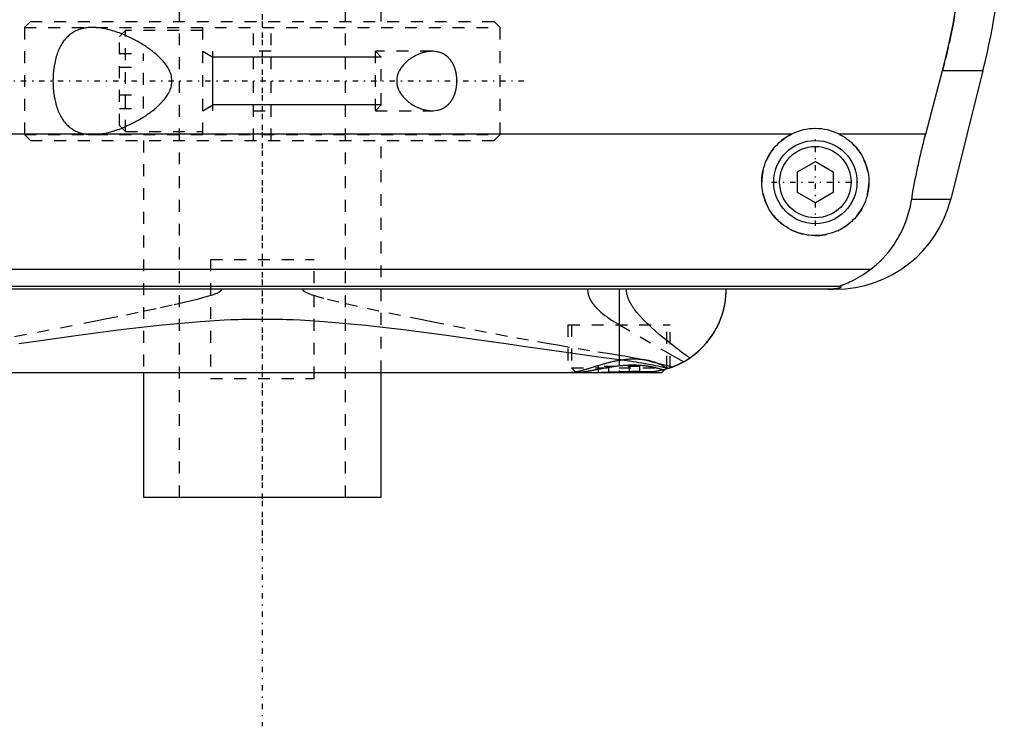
# Model space of a CAD drawing. Extents: x -90 to 90, y -97 to 327.
# Tile 2 of 10: x -20 to 62, y -97 to -37. Entities that reach past the tile are written whole.
import ezdxf

# ---------------------------------------------------------------- set-up
doc = ezdxf.new("R2010")
doc.units = 0
doc.linetypes.add('CENTER', pattern=[1.5, 0.45, -0.5, 0.05, -0.5])
doc.linetypes.add('DASHED', pattern=[2, 1, -1])
for name, color, linetype in [('AM_0', 7, 'CONTINUOUS'), ('AM_10', 7, 'CONTINUOUS'), ('AM_3', 7, 'DASHED'), ('AM_7', 7, 'CENTER')]:
    doc.layers.add(name, color=color, linetype=linetype)

msp = doc.modelspace()

# ---------------------------------------------------------------- linework, layer by layer
at = {"layer": 'AM_0', "color": 7, "linetype": 'CONTINUOUS'}
for p, q in [((55.781, -46.968), (57.2, -41.616)), ((57.2, -41.616), (60.596, -41.616)), ((60.596, -41.616), (57.893, -52.426)), ((44.502, -46.968), (-44.502, -46.968)), ((55.781, -46.968), (48.498, -46.968)), ((45, -50.134), (46.5, -49.268)), ((46.5, -49.268), (48, -50.134)), ((45, -51.866), (45, -50.134)), ((48, -50.134), (48, -51.866)), ((46.5, -52.732), (45, -51.866)), ((48, -51.866), (46.5, -52.732)), ((54.602, -52.426), (57.893, -52.426)), ((-51.173, -58.307), (51.173, -58.307)), ((-48.569, -59.746), (48.569, -59.746)), ((48.192, -60), (-48.192, -60)), ((30.043, -65.905), (30.043, -60)), ((-33.6, -67), (33.6, -67)), ((-10, -67), (-10, -77.5)), ((10, -77.5), (10, -67)), ((33.6, -67), (33.848, -66.752)), ((-10, -77.5), (10, -77.5))]:
    msp.add_line(p, q, dxfattribs=at)
for points in [[(57.2, -41.616, 0), (57.366, -40.978, 0), (57.676, -39.685, 0), (57.958, -38.376, 0), (58.088, -37.717, 0), (58.21, -37.055, 0), (58.431, -35.726, 0), (58.62, -34.395, 0), (58.777, -33.067, 0), (58.902, -31.746, 0), (58.995, -30.438, 0), (59.03, -29.791, 0), (59.057, -29.149, 0), (59.089, -27.883, 0), (59.094, -26.642, 0), (59.071, -25.384, 0), (59.018, -24.102, 0), (58.935, -22.799, 0), (58.882, -22.142, 0), (58.821, -21.482, 0), (58.674, -20.156, 0), (58.495, -18.825, 0), (58.394, -18.159, 0)], [(48.498, -46.968, 0), (48.601, -47.021, 0), (48.802, -47.134, 0), (48.997, -47.256, 0), (49.091, -47.321, 0), (49.183, -47.387, 0), (49.361, -47.526, 0), (49.529, -47.672, 0), (49.688, -47.824, 0), (49.84, -47.984, 0), (49.985, -48.153, 0), (50.055, -48.241, 0), (50.123, -48.331, 0), (50.253, -48.518, 0), (50.375, -48.712, 0), (50.486, -48.912, 0), (50.588, -49.119, 0), (50.679, -49.33, 0), (50.72, -49.438, 0), (50.759, -49.546, 0), (50.827, -49.765, 0), (50.884, -49.985, 0), (50.908, -50.096, 0), (50.93, -50.207, 0), (50.964, -50.428, 0), (50.986, -50.648, 0), (50.993, -50.758, 0), (50.998, -50.866, 0), (50.999, -51.081, 0), (50.99, -51.297, 0), (50.971, -51.514, 0), (50.94, -51.733, 0), (50.899, -51.95, 0), (50.874, -52.059, 0), (50.846, -52.167, 0), (50.783, -52.381, 0), (50.709, -52.592, 0), (50.625, -52.799, 0), (50.531, -53.001, 0), (50.427, -53.198, 0), (50.371, -53.294, 0), (50.314, -53.389, 0), (50.192, -53.573, 0), (50.062, -53.749, 0), (49.926, -53.918, 0), (49.783, -54.078, 0), (49.634, -54.229, 0), (49.557, -54.302, 0), (49.478, -54.374, 0), (49.312, -54.513, 0), (49.137, -54.646, 0), (48.954, -54.772, 0), (48.763, -54.889, 0), (48.565, -54.998, 0), (48.464, -55.049, 0), (48.361, -55.097, 0), (48.151, -55.186, 0), (47.937, -55.264, 0), (47.719, -55.332, 0), (47.498, -55.388, 0), (47.276, -55.433, 0), (47.165, -55.451, 0), (47.053, -55.466, 0), (46.83, -55.488, 0), (46.61, -55.499, 0), (46.5, -55.5, 0), (46.39, -55.499, 0), (46.17, -55.488, 0), (45.947, -55.466, 0), (45.835, -55.451, 0), (45.724, -55.433, 0), (45.502, -55.388, 0), (45.281, -55.332, 0), (45.063, -55.264, 0), (44.849, -55.186, 0), (44.639, -55.097, 0), (44.536, -55.049, 0), (44.435, -54.998, 0), (44.237, -54.889, 0), (44.046, -54.772, 0), (43.863, -54.646, 0), (43.688, -54.513, 0), (43.522, -54.374, 0), (43.443, -54.302, 0), (43.366, -54.229, 0), (43.217, -54.078, 0), (43.074, -53.918, 0), (42.938, -53.749, 0), (42.808, -53.573, 0), (42.686, -53.389, 0), (42.629, -53.294, 0), (42.573, -53.198, 0), (42.469, -53.001, 0), (42.375, -52.799, 0), (42.291, -52.592, 0), (42.217, -52.381, 0), (42.154, -52.167, 0), (42.126, -52.059, 0), (42.101, -51.95, 0), (42.06, -51.733, 0), (42.029, -51.514, 0), (42.01, -51.297, 0), (42.001, -51.081, 0), (42.002, -50.866, 0), (42.007, -50.758, 0), (42.014, -50.648, 0), (42.036, -50.428, 0), (42.07, -50.207, 0), (42.092, -50.096, 0), (42.116, -49.985, 0), (42.173, -49.765, 0), (42.241, -49.546, 0), (42.28, -49.438, 0), (42.321, -49.33, 0), (42.412, -49.119, 0), (42.514, -48.912, 0), (42.625, -48.712, 0), (42.747, -48.518, 0), (42.877, -48.331, 0), (42.945, -48.241, 0), (43.015, -48.153, 0), (43.16, -47.984, 0), (43.312, -47.824, 0), (43.471, -47.672, 0), (43.639, -47.526, 0), (43.817, -47.387, 0), (43.909, -47.321, 0), (44.003, -47.256, 0), (44.198, -47.134, 0), (44.399, -47.021, 0), (44.502, -46.968, 0)], [(54.602, -52.426, 0), (54.628, -52.273, 0), (54.68, -51.966, 0), (54.735, -51.66, 0), (54.762, -51.506, 0), (54.79, -51.353, 0), (54.848, -51.047, 0), (54.907, -50.741, 0), (54.968, -50.435, 0), (55.031, -50.131, 0), (55.095, -49.827, 0), (55.128, -49.676, 0), (55.161, -49.525, 0), (55.227, -49.223, 0), (55.296, -48.924, 0), (55.365, -48.626, 0), (55.436, -48.327, 0), (55.51, -48.027, 0), (55.547, -47.877, 0), (55.585, -47.726, 0), (55.662, -47.424, 0), (55.741, -47.12, 0), (55.781, -46.968, 0)], [(51.173, -58.307, 0), (51.326, -58.19, 0), (51.623, -57.947, 0), (51.906, -57.692, 0), (52.043, -57.559, 0), (52.177, -57.423, 0), (52.435, -57.143, 0), (52.681, -56.852, 0), (52.913, -56.549, 0), (53.132, -56.236, 0), (53.337, -55.912, 0), (53.435, -55.746, 0), (53.53, -55.578, 0), (53.708, -55.236, 0), (53.873, -54.885, 0), (54.024, -54.526, 0), (54.161, -54.159, 0), (54.284, -53.785, 0), (54.34, -53.595, 0), (54.393, -53.404, 0), (54.487, -53.017, 0), (54.568, -52.624, 0), (54.602, -52.426, 0)], [(48.569, -59.746, 0), (48.568, -59.745, 0), (48.567, -59.743, 0), (48.567, -59.741, 0), (48.567, -59.74, 0), (48.568, -59.739, 0), (48.57, -59.736, 0), (48.574, -59.733, 0), (48.578, -59.73, 0), (48.584, -59.727, 0), (48.591, -59.723, 0), (48.594, -59.721, 0), (48.598, -59.719, 0), (48.607, -59.715, 0), (48.617, -59.71, 0), (48.627, -59.706, 0), (48.638, -59.701, 0), (48.65, -59.696, 0), (48.657, -59.693, 0), (48.663, -59.69, 0), (48.677, -59.685, 0), (48.691, -59.679, 0), (48.698, -59.676, 0), (48.705, -59.673, 0), (48.72, -59.667, 0), (48.736, -59.661, 0), (48.744, -59.658, 0), (48.752, -59.655, 0), (48.769, -59.648, 0), (48.786, -59.641, 0), (48.804, -59.634, 0), (48.822, -59.627, 0), (48.841, -59.62, 0), (48.85, -59.616, 0), (48.86, -59.613, 0), (48.879, -59.605, 0), (48.899, -59.597, 0), (48.97, -59.569, 0), (49.095, -59.517, 0), (49.231, -59.459, 0), (49.381, -59.393, 0), (49.46, -59.356, 0), (49.542, -59.317, 0), (49.715, -59.232, 0), (49.897, -59.136, 0), (50.088, -59.03, 0), (50.285, -58.915, 0), (50.482, -58.793, 0), (50.581, -58.728, 0), (50.68, -58.663, 0), (50.878, -58.525, 0), (51.075, -58.381, 0), (51.173, -58.307, 0)], [(34.197, -66.646, 0), (34.475, -66.548, 0), (34.994, -66.328, 0), (35.464, -66.083, 0), (35.689, -65.949, 0), (35.907, -65.808, 0), (36.323, -65.506, 0), (36.71, -65.178, 0), (37.068, -64.828, 0), (37.397, -64.458, 0), (37.695, -64.07, 0), (37.833, -63.87, 0), (37.962, -63.667, 0), (38.199, -63.252, 0), (38.404, -62.827, 0), (38.578, -62.395, 0), (38.721, -61.958, 0), (38.833, -61.519, 0), (38.878, -61.299, 0), (38.916, -61.08, 0), (38.97, -60.644, 0), (38.997, -60.213, 0), (39, -60, 0)], [(35.437, -66.098, 0), (35.633, -65.984, 0), (36.008, -65.739, 0), (36.363, -65.474, 0), (36.533, -65.334, 0), (36.698, -65.19, 0), (37.01, -64.889, 0), (37.3, -64.573, 0), (37.568, -64.243, 0), (37.812, -63.901, 0), (38.034, -63.549, 0), (38.136, -63.369, 0), (38.232, -63.188, 0), (38.407, -62.82, 0), (38.559, -62.447, 0), (38.687, -62.069, 0), (38.793, -61.69, 0), (38.876, -61.31, 0), (38.91, -61.121, 0), (38.938, -60.931, 0), (38.978, -60.555, 0), (38.998, -60.184, 0), (39, -60, 0)], [(47.523, -60, 0), (47.528, -60, 0), (47.537, -60, 0), (47.546, -60, 0), (47.551, -60, 0), (47.556, -60, 0), (47.565, -60, 0), (47.575, -60, 0), (47.584, -60, 0), (47.594, -60, 0), (47.603, -60, 0), (47.608, -60, 0), (47.612, -60, 0), (47.622, -60, 0), (47.631, -59.999, 0), (47.64, -59.999, 0), (47.648, -59.999, 0), (47.657, -59.999, 0), (47.661, -59.999, 0), (47.665, -59.999, 0), (47.674, -59.999, 0), (47.682, -59.999, 0), (47.687, -59.999, 0), (47.691, -59.999, 0), (47.7, -59.998, 0), (47.708, -59.998, 0), (47.713, -59.998, 0), (47.717, -59.998, 0), (47.726, -59.998, 0), (47.734, -59.998, 0), (47.743, -59.997, 0), (47.751, -59.997, 0), (47.759, -59.997, 0), (47.763, -59.997, 0), (47.767, -59.997, 0), (47.775, -59.997, 0), (47.783, -59.996, 0), (47.791, -59.996, 0), (47.798, -59.996, 0), (47.805, -59.996, 0), (47.809, -59.996, 0), (47.812, -59.995, 0), (47.82, -59.995, 0), (47.827, -59.995, 0), (47.834, -59.995, 0), (47.842, -59.994, 0), (47.849, -59.994, 0), (47.852, -59.994, 0), (47.856, -59.994, 0), (47.863, -59.994, 0), (47.87, -59.993, 0), (47.894, -59.992, 0), (47.933, -59.99, 0), (47.95, -59.989, 0), (47.967, -59.989, 0), (47.999, -59.987, 0), (48.03, -59.984, 0), (48.06, -59.982, 0), (48.088, -59.98, 0), (48.115, -59.978, 0), (48.128, -59.977, 0), (48.14, -59.975, 0), (48.164, -59.973, 0), (48.187, -59.971, 0), (48.198, -59.97, 0), (48.209, -59.968, 0), (48.229, -59.966, 0), (48.248, -59.964, 0), (48.257, -59.963, 0), (48.265, -59.961, 0), (48.282, -59.959, 0), (48.298, -59.957, 0), (48.351, -59.948, 0), (48.428, -59.933, 0), (48.489, -59.918, 0), (48.536, -59.903, 0), (48.571, -59.888, 0), (48.585, -59.881, 0), (48.597, -59.874, 0), (48.615, -59.859, 0), (48.627, -59.844, 0), (48.633, -59.83, 0), (48.633, -59.815, 0), (48.628, -59.799, 0), (48.623, -59.792, 0), (48.617, -59.784, 0), (48.601, -59.769, 0), (48.581, -59.754, 0), (48.569, -59.746, 0)], [(-20.484, -64.576, 0), (-18.832, -64.338, 0), (-15.492, -63.865, 0), (-12.109, -63.414, 0), (-8.688, -63.016, 0), (-5.229, -62.707, 0), (-3.204, -62.587, 0), (-2.626, -62.563, 0), (-2.048, -62.543, 0), (-1.758, -62.535, 0), (-1.469, -62.528, 0), (-0.889, -62.518, 0), (-0.309, -62.513, 0), (-0.018, -62.513, 0), (0.273, -62.513, 0), (0.856, -62.518, 0), (1.439, -62.528, 0), (1.73, -62.535, 0), (2.021, -62.543, 0), (2.602, -62.562, 0), (3.183, -62.586, 0), (5.211, -62.706, 0), (8.674, -63.014, 0), (12.1, -63.413, 0), (15.489, -63.864, 0), (18.832, -64.338, 0), (20.483, -64.576, 0), (22.12, -64.813, 0), (25.345, -65.273, 0), (28.497, -65.704, 0), (30.043, -65.905, 0)], [(30.043, -65.905, 0), (30.173, -65.922, 0), (30.43, -65.957, 0), (30.684, -65.993, 0), (30.81, -66.012, 0), (30.936, -66.032, 0), (31.183, -66.071, 0), (31.428, -66.112, 0), (31.669, -66.154, 0), (31.907, -66.196, 0), (32.142, -66.239, 0), (32.258, -66.261, 0), (32.373, -66.283, 0), (32.601, -66.327, 0), (32.825, -66.371, 0), (33.046, -66.415, 0), (33.263, -66.458, 0), (33.477, -66.501, 0), (33.582, -66.523, 0), (33.687, -66.544, 0), (33.894, -66.586, 0), (34.096, -66.626, 0), (34.197, -66.646, 0)], [(35.437, -66.098, 0), (35.252, -66.199, 0), (34.875, -66.382, 0), (34.492, -66.542, 0), (34.297, -66.612, 0)], [(29.343, -67, 0), (29.43, -67, 0), (29.605, -66.999, 0), (29.781, -66.998, 0), (29.869, -66.997, 0), (29.957, -66.996, 0), (30.133, -66.994, 0), (30.309, -66.991, 0), (30.485, -66.989, 0), (30.66, -66.987, 0), (30.835, -66.985, 0), (30.921, -66.985, 0), (31.007, -66.984, 0), (31.178, -66.983, 0), (31.347, -66.982, 0), (31.513, -66.982, 0), (31.677, -66.983, 0), (31.838, -66.984, 0), (31.917, -66.984, 0), (31.996, -66.985, 0), (32.151, -66.987, 0), (32.302, -66.989, 0), (32.376, -66.99, 0)], [(34.197, -66.646, 0), (34.147, -66.663, 0), (34.047, -66.694, 0), (33.948, -66.724, 0), (33.898, -66.738, 0), (33.848, -66.752, 0), (33.747, -66.778, 0), (33.647, -66.804, 0), (33.546, -66.827, 0), (33.445, -66.849, 0), (33.344, -66.87, 0), (33.293, -66.88, 0), (33.243, -66.889, 0), (33.141, -66.906, 0), (33.039, -66.922, 0), (32.938, -66.937, 0), (32.836, -66.95, 0), (32.734, -66.961, 0), (32.683, -66.967, 0), (32.632, -66.971, 0), (32.53, -66.98, 0), (32.427, -66.987, 0), (32.376, -66.99, 0)], [(34.238, -66.633, 0), (34.173, -66.654, 0), (34.044, -66.695, 0), (33.913, -66.733, 0), (33.848, -66.752, 0)]]:
    msp.add_polyline3d(points, dxfattribs=at)
for radius in [3.5, 3]:
    msp.add_circle((46.5, -51), radius, dxfattribs=at)
for centre, radius, start, end in [((2.388, -27.062), 60, 345.96216, 8.53297), ((46.5, -51), 4.5, 63.63717, 116.36283), ((48.192, -50), 10, 270, 345.96216)]:
    msp.add_arc(centre, radius, start, end, dxfattribs=at)
at = {"layer": 'AM_10', "color": 7, "linetype": 'CONTINUOUS'}
for p, q in [((-5, -40), (-4.15, -40.49)), ((-4.15, -45), (-4.15, -40)), ((10, -40.49), (-4.15, -40.49)), ((-5, -45), (-4.15, -44.51)), ((10, -44.51), (-4.15, -44.51))]:
    msp.add_line(p, q, dxfattribs=at)
at = {"layer": 'AM_3', "color": 6, "linetype": 'DASHED'}
for p, q in [((-7, 307.5), (-7, -77.5)), ((7, -77.5), (7, 307.5)), ((-10, 296.5), (-10, -37.5)), ((10, -37.5), (10, 296.5)), ((-19.5, -37.5), (-20, -38)), ((-20, -38), (-20, -47)), ((-20, -38), (20, -38)), ((-19.5, -37.5), (19.5, -37.5)), ((-5, -47), (-5, -38)), ((-0.75, -47.5), (-0.75, -37.5)), ((0.75, -47.5), (0.75, -37.5)), ((20, -38), (19.5, -37.5)), ((20, -47), (20, -38)), ((-11.5, -38.25), (-12, -38.75)), ((-12, -46.25), (-12, -38.75)), ((-5, -38.25), (-11.5, -38.25)), ((-11.5, -46.75), (-11.5, -38.25)), ((-12, -40.191), (-10, -40.191)), ((-10, -44.809), (-10, -40.191)), ((0.75, -40), (-0.75, -40)), ((14.283, -40), (9.509, -40)), ((9.509, -45), (9.509, -40)), ((10, -40.49), (9.509, -40)), ((10, -44.51), (10, -40.49)), ((-12, -41.345), (-10, -41.345)), ((-12, -43.655), (-10, -43.655)), ((9.509, -45), (10, -44.51)), ((-12, -44.809), (-10, -44.809)), ((-0.75, -45), (0.75, -45)), ((9.509, -45), (14.283, -45)), ((-12, -46.25), (-11.5, -46.75)), ((-20, -47), (-19.5, -47.5)), ((-20, -47), (20, -47)), ((-11.5, -46.75), (-5, -46.75)), ((19.5, -47.5), (20, -47)), ((-19.5, -47.5), (19.5, -47.5)), ((-10, -47.5), (-10, -67)), ((10, -67), (10, -47.5)), ((-4.359, -57.5), (-4.359, -67.5)), ((-4.359, -57.5), (4.359, -57.5)), ((4.359, -67.5), (4.359, -57.5)), ((25.7, -63), (25.7, -67)), ((25.7, -63), (34.3, -63)), ((26, -63), (26, -66.6)), ((30.043, -63.007), (34.3, -65.477)), ((34, -66.6), (34, -63)), ((34.3, -66.611), (34.3, -63)), ((26, -66.6), (26.4, -67)), ((26, -66.6), (34, -66.6)), ((28.268, -67), (28.268, -66.5)), ((31.732, -66.5), (28.268, -66.5)), ((29.134, -67), (29.134, -66.5)), ((30.866, -67), (30.866, -66.5)), ((31.732, -67), (31.732, -66.5)), ((33.848, -66.752), (33.722, -66.785)), ((33.848, -66.752), (34, -66.6)), ((34.297, -66.612), (34.238, -66.633)), ((-4.359, -67.5), (4.359, -67.5))]:
    msp.add_line(p, q, dxfattribs=at)
for points in [[(58.394, -18.159, 0), (58.495, -18.825, 0), (58.674, -20.156, 0), (58.821, -21.482, 0), (58.882, -22.142, 0), (58.935, -22.799, 0), (59.018, -24.102, 0), (59.071, -25.384, 0), (59.094, -26.642, 0), (59.089, -27.883, 0), (59.057, -29.149, 0), (59.03, -29.791, 0), (58.995, -30.438, 0), (58.902, -31.746, 0), (58.777, -33.067, 0), (58.62, -34.395, 0), (58.431, -35.726, 0), (58.21, -37.055, 0), (58.088, -37.717, 0), (57.958, -38.376, 0), (57.676, -39.685, 0), (57.366, -40.978, 0), (57.2, -41.616, 0)], [(-14.283, -38, 0), (-14.333, -38, 0), (-14.433, -38.003, 0), (-14.533, -38.008, 0), (-14.583, -38.011, 0), (-14.634, -38.015, 0), (-14.734, -38.025, 0), (-14.833, -38.038, 0), (-14.933, -38.054, 0), (-15.031, -38.073, 0), (-15.129, -38.095, 0), (-15.178, -38.107, 0), (-15.226, -38.12, 0), (-15.322, -38.148, 0), (-15.417, -38.18, 0), (-15.511, -38.215, 0), (-15.603, -38.253, 0), (-15.694, -38.295, 0), (-15.739, -38.317, 0), (-15.783, -38.34, 0), (-15.871, -38.389, 0), (-15.957, -38.441, 0), (-15.999, -38.468, 0), (-16.041, -38.497, 0), (-16.123, -38.556, 0), (-16.204, -38.618, 0), (-16.243, -38.651, 0), (-16.282, -38.684, 0), (-16.358, -38.754, 0), (-16.432, -38.826, 0), (-16.504, -38.903, 0), (-16.574, -38.982, 0), (-16.641, -39.064, 0), (-16.674, -39.107, 0), (-16.706, -39.15, 0), (-16.769, -39.239, 0), (-16.83, -39.33, 0), (-16.888, -39.425, 0), (-16.944, -39.522, 0), (-16.998, -39.624, 0), (-17.024, -39.676, 0), (-17.051, -39.73, 0), (-17.101, -39.84, 0), (-17.15, -39.954, 0), (-17.197, -40.072, 0), (-17.241, -40.194, 0), (-17.283, -40.319, 0), (-17.304, -40.383, 0), (-17.323, -40.447, 0), (-17.36, -40.578, 0), (-17.395, -40.712, 0), (-17.427, -40.848, 0), (-17.456, -40.987, 0), (-17.482, -41.127, 0), (-17.494, -41.198, 0), (-17.506, -41.269, 0), (-17.527, -41.413, 0), (-17.545, -41.557, 0), (-17.561, -41.703, 0), (-17.574, -41.848, 0), (-17.584, -41.994, 0), (-17.588, -42.067, 0), (-17.592, -42.14, 0), (-17.597, -42.285, 0), (-17.599, -42.428, 0), (-17.6, -42.5, 0), (-17.599, -42.572, 0), (-17.597, -42.715, 0), (-17.592, -42.86, 0), (-17.588, -42.933, 0), (-17.584, -43.006, 0), (-17.574, -43.152, 0), (-17.561, -43.297, 0), (-17.545, -43.443, 0), (-17.527, -43.587, 0), (-17.506, -43.731, 0), (-17.494, -43.802, 0), (-17.482, -43.873, 0), (-17.456, -44.013, 0), (-17.427, -44.152, 0), (-17.395, -44.288, 0), (-17.36, -44.422, 0), (-17.323, -44.553, 0), (-17.304, -44.617, 0), (-17.283, -44.681, 0), (-17.241, -44.806, 0), (-17.197, -44.928, 0), (-17.15, -45.046, 0), (-17.101, -45.16, 0), (-17.051, -45.27, 0), (-17.024, -45.324, 0), (-16.998, -45.376, 0), (-16.944, -45.478, 0), (-16.888, -45.575, 0), (-16.83, -45.67, 0), (-16.769, -45.761, 0), (-16.706, -45.85, 0), (-16.674, -45.893, 0), (-16.641, -45.936, 0), (-16.574, -46.018, 0), (-16.504, -46.097, 0), (-16.432, -46.174, 0), (-16.358, -46.246, 0), (-16.282, -46.316, 0), (-16.243, -46.349, 0), (-16.204, -46.382, 0), (-16.123, -46.444, 0), (-16.041, -46.503, 0), (-15.999, -46.532, 0), (-15.957, -46.559, 0), (-15.871, -46.611, 0), (-15.783, -46.66, 0), (-15.739, -46.683, 0), (-15.694, -46.705, 0), (-15.603, -46.747, 0), (-15.511, -46.785, 0), (-15.417, -46.82, 0), (-15.322, -46.852, 0), (-15.226, -46.88, 0), (-15.178, -46.893, 0), (-15.129, -46.905, 0), (-15.031, -46.927, 0), (-14.933, -46.946, 0), (-14.833, -46.962, 0), (-14.734, -46.975, 0), (-14.634, -46.985, 0), (-14.583, -46.989, 0), (-14.533, -46.992, 0), (-14.433, -46.997, 0), (-14.333, -47, 0), (-14.283, -47, 0)], [(-11.798, -38.546, 0), (-11.871, -38.518, 0), (-12.017, -38.462, 0), (-12.163, -38.41, 0), (-12.236, -38.385, 0), (-12.308, -38.36, 0), (-12.453, -38.313, 0), (-12.597, -38.27, 0), (-12.74, -38.229, 0), (-12.881, -38.192, 0), (-13.022, -38.157, 0), (-13.092, -38.141, 0), (-13.162, -38.126, 0), (-13.3, -38.099, 0), (-13.437, -38.074, 0), (-13.572, -38.053, 0), (-13.705, -38.036, 0), (-13.837, -38.022, 0), (-13.902, -38.016, 0), (-13.967, -38.011, 0), (-14.095, -38.004, 0), (-14.221, -38, 0), (-14.283, -38, 0)], [(-11.798, -46.454, 0), (-11.502, -46.33, 0), (-10.912, -46.053, 0), (-10.333, -45.739, 0), (-10.051, -45.569, 0), (-10.005, -45.54, 0), (-9.913, -45.481, 0), (-9.821, -45.422, 0), (-9.776, -45.392, 0), (-9.731, -45.361, 0), (-9.641, -45.3, 0), (-9.551, -45.237, 0), (-9.461, -45.172, 0), (-9.37, -45.105, 0), (-9.28, -45.037, 0), (-9.235, -45.002, 0), (-9.19, -44.967, 0), (-9.1, -44.895, 0), (-9.011, -44.821, 0), (-8.923, -44.746, 0), (-8.835, -44.669, 0), (-8.749, -44.591, 0), (-8.706, -44.551, 0), (-8.664, -44.51, 0), (-8.581, -44.428, 0), (-8.499, -44.345, 0), (-8.419, -44.26, 0), (-8.342, -44.174, 0), (-8.267, -44.085, 0), (-8.23, -44.041, 0), (-8.195, -43.996, 0), (-8.125, -43.905, 0), (-8.059, -43.812, 0), (-7.996, -43.718, 0), (-7.937, -43.622, 0), (-7.881, -43.525, 0), (-7.855, -43.475, 0), (-7.829, -43.425, 0), (-7.782, -43.324, 0), (-7.74, -43.221, 0), (-7.702, -43.117, 0), (-7.669, -43.01, 0), (-7.643, -42.901, 0), (-7.632, -42.845, 0), (-7.622, -42.789, 0), (-7.608, -42.676, 0), (-7.6, -42.559, 0), (-7.599, -42.5, 0), (-7.6, -42.441, 0), (-7.608, -42.324, 0), (-7.622, -42.211, 0), (-7.632, -42.155, 0), (-7.643, -42.099, 0), (-7.669, -41.99, 0), (-7.702, -41.883, 0), (-7.74, -41.779, 0), (-7.782, -41.676, 0), (-7.829, -41.575, 0), (-7.855, -41.525, 0), (-7.881, -41.475, 0), (-7.937, -41.378, 0), (-7.996, -41.282, 0), (-8.059, -41.188, 0), (-8.125, -41.095, 0), (-8.195, -41.004, 0), (-8.23, -40.959, 0), (-8.267, -40.915, 0), (-8.342, -40.826, 0), (-8.419, -40.74, 0), (-8.499, -40.655, 0), (-8.581, -40.572, 0), (-8.664, -40.49, 0), (-8.706, -40.449, 0), (-8.749, -40.409, 0), (-8.835, -40.331, 0), (-8.923, -40.254, 0), (-9.011, -40.179, 0), (-9.1, -40.105, 0), (-9.19, -40.033, 0), (-9.235, -39.998, 0), (-9.28, -39.963, 0), (-9.37, -39.895, 0), (-9.461, -39.828, 0), (-9.551, -39.763, 0), (-9.641, -39.7, 0), (-9.731, -39.639, 0), (-9.776, -39.608, 0), (-9.821, -39.578, 0), (-9.913, -39.519, 0), (-10.005, -39.46, 0), (-10.051, -39.431, 0), (-10.098, -39.402, 0), (-10.191, -39.345, 0), (-10.286, -39.289, 0), (-10.333, -39.261, 0), (-10.381, -39.233, 0), (-10.476, -39.179, 0), (-10.572, -39.126, 0), (-10.912, -38.947, 0), (-11.502, -38.67, 0), (-11.798, -38.546, 0)], [(14.283, -40, 0), (14.251, -40, 0), (14.188, -40.002, 0), (14.123, -40.005, 0), (14.091, -40.008, 0), (14.058, -40.01, 0), (13.992, -40.017, 0), (13.925, -40.025, 0), (13.858, -40.036, 0), (13.79, -40.048, 0), (13.722, -40.061, 0), (13.688, -40.069, 0), (13.653, -40.077, 0), (13.585, -40.094, 0), (13.515, -40.113, 0), (13.446, -40.133, 0), (13.377, -40.156, 0), (13.307, -40.18, 0), (13.272, -40.192, 0), (13.237, -40.205, 0), (13.168, -40.233, 0), (13.099, -40.262, 0), (13.064, -40.277, 0), (13.029, -40.293, 0), (12.96, -40.325, 0), (12.892, -40.359, 0), (12.858, -40.376, 0), (12.824, -40.394, 0), (12.756, -40.431, 0), (12.689, -40.47, 0), (12.623, -40.51, 0), (12.557, -40.552, 0), (12.492, -40.595, 0), (12.46, -40.617, 0), (12.428, -40.64, 0), (12.364, -40.686, 0), (12.302, -40.733, 0), (12.241, -40.782, 0), (12.181, -40.832, 0), (12.122, -40.884, 0), (12.093, -40.91, 0), (12.064, -40.937, 0), (12.006, -40.994, 0), (11.949, -41.052, 0), (11.892, -41.113, 0), (11.837, -41.177, 0), (11.782, -41.243, 0), (11.756, -41.277, 0), (11.73, -41.311, 0), (11.679, -41.382, 0), (11.63, -41.454, 0), (11.584, -41.529, 0), (11.541, -41.606, 0), (11.5, -41.684, 0), (11.481, -41.724, 0), (11.462, -41.765, 0), (11.428, -41.847, 0), (11.398, -41.93, 0), (11.372, -42.015, 0), (11.349, -42.101, 0), (11.331, -42.189, 0), (11.324, -42.233, 0), (11.317, -42.277, 0), (11.308, -42.366, 0), (11.303, -42.455, 0), (11.303, -42.5, 0), (11.303, -42.545, 0), (11.308, -42.634, 0), (11.317, -42.723, 0), (11.324, -42.767, 0), (11.331, -42.811, 0), (11.349, -42.899, 0), (11.372, -42.985, 0), (11.398, -43.07, 0), (11.428, -43.153, 0), (11.462, -43.235, 0), (11.481, -43.276, 0), (11.5, -43.316, 0), (11.541, -43.394, 0), (11.584, -43.471, 0), (11.63, -43.546, 0), (11.679, -43.618, 0), (11.73, -43.689, 0), (11.756, -43.723, 0), (11.782, -43.757, 0), (11.837, -43.823, 0), (11.892, -43.887, 0), (11.949, -43.948, 0), (12.006, -44.006, 0), (12.064, -44.063, 0), (12.093, -44.09, 0), (12.122, -44.116, 0), (12.181, -44.168, 0), (12.241, -44.218, 0), (12.302, -44.267, 0), (12.364, -44.314, 0), (12.428, -44.36, 0), (12.46, -44.383, 0), (12.492, -44.405, 0), (12.557, -44.448, 0), (12.623, -44.49, 0), (12.689, -44.53, 0), (12.756, -44.569, 0), (12.824, -44.606, 0), (12.858, -44.624, 0), (12.892, -44.641, 0), (12.96, -44.675, 0), (13.029, -44.707, 0), (13.064, -44.723, 0), (13.099, -44.738, 0), (13.168, -44.767, 0), (13.237, -44.795, 0), (13.272, -44.808, 0), (13.307, -44.82, 0), (13.377, -44.844, 0), (13.446, -44.867, 0), (13.515, -44.887, 0), (13.585, -44.906, 0), (13.653, -44.923, 0), (13.688, -44.931, 0), (13.722, -44.939, 0), (13.79, -44.952, 0), (13.858, -44.964, 0), (13.925, -44.975, 0), (13.992, -44.983, 0), (14.058, -44.99, 0), (14.091, -44.992, 0), (14.123, -44.995, 0), (14.188, -44.998, 0), (14.251, -45, 0), (14.283, -45, 0)], [(16.363, -42.5, 0), (16.363, -42.48, 0), (16.363, -42.439, 0), (16.362, -42.398, 0), (16.361, -42.378, 0), (16.36, -42.357, 0), (16.358, -42.316, 0), (16.356, -42.275, 0), (16.353, -42.234, 0), (16.35, -42.192, 0), (16.346, -42.151, 0), (16.344, -42.131, 0), (16.342, -42.11, 0), (16.337, -42.069, 0), (16.331, -42.028, 0), (16.326, -41.987, 0), (16.319, -41.946, 0), (16.312, -41.905, 0), (16.309, -41.885, 0), (16.305, -41.865, 0), (16.297, -41.824, 0), (16.289, -41.784, 0), (16.285, -41.764, 0), (16.28, -41.744, 0), (16.271, -41.705, 0), (16.261, -41.665, 0), (16.256, -41.646, 0), (16.251, -41.626, 0), (16.241, -41.588, 0), (16.229, -41.549, 0), (16.218, -41.511, 0), (16.206, -41.474, 0), (16.194, -41.437, 0), (16.187, -41.418, 0), (16.181, -41.4, 0), (16.168, -41.363, 0), (16.154, -41.327, 0), (16.14, -41.292, 0), (16.125, -41.257, 0), (16.111, -41.222, 0), (16.103, -41.205, 0), (16.095, -41.188, 0), (16.08, -41.155, 0), (16.064, -41.122, 0), (16.048, -41.089, 0), (16.031, -41.057, 0), (16.014, -41.026, 0), (16.006, -41.011, 0), (15.997, -40.995, 0), (15.98, -40.965, 0), (15.962, -40.936, 0), (15.945, -40.907, 0), (15.927, -40.878, 0), (15.908, -40.851, 0), (15.899, -40.837, 0), (15.89, -40.824, 0), (15.871, -40.797, 0), (15.852, -40.771, 0), (15.833, -40.745, 0), (15.813, -40.72, 0), (15.793, -40.695, 0), (15.783, -40.682, 0), (15.773, -40.67, 0), (15.752, -40.646, 0), (15.731, -40.622, 0), (15.721, -40.61, 0), (15.71, -40.599, 0), (15.689, -40.576, 0), (15.667, -40.553, 0), (15.656, -40.542, 0), (15.645, -40.531, 0), (15.622, -40.509, 0), (15.6, -40.488, 0), (15.577, -40.467, 0), (15.553, -40.447, 0), (15.53, -40.427, 0), (15.518, -40.417, 0), (15.506, -40.408, 0), (15.482, -40.389, 0), (15.458, -40.37, 0), (15.433, -40.352, 0), (15.408, -40.334, 0), (15.383, -40.317, 0), (15.37, -40.309, 0), (15.358, -40.3, 0), (15.332, -40.284, 0), (15.307, -40.269, 0), (15.281, -40.253, 0), (15.254, -40.238, 0), (15.228, -40.224, 0), (15.215, -40.217, 0), (15.202, -40.21, 0), (15.175, -40.197, 0), (15.148, -40.184, 0), (15.053, -40.142, 0), (14.885, -40.084, 0), (14.8, -40.061, 0), (14.714, -40.042, 0), (14.541, -40.014, 0), (14.368, -40.002, 0), (14.283, -40, 0)], [(14.283, -45, 0), (14.368, -44.998, 0), (14.541, -44.986, 0), (14.714, -44.958, 0), (14.8, -44.939, 0), (14.885, -44.916, 0), (15.053, -44.858, 0), (15.148, -44.816, 0), (15.175, -44.803, 0), (15.202, -44.79, 0), (15.215, -44.783, 0), (15.228, -44.776, 0), (15.254, -44.762, 0), (15.281, -44.747, 0), (15.307, -44.731, 0), (15.332, -44.716, 0), (15.358, -44.7, 0), (15.37, -44.691, 0), (15.383, -44.683, 0), (15.408, -44.666, 0), (15.433, -44.648, 0), (15.458, -44.63, 0), (15.482, -44.611, 0), (15.506, -44.592, 0), (15.518, -44.583, 0), (15.53, -44.573, 0), (15.553, -44.553, 0), (15.577, -44.533, 0), (15.6, -44.512, 0), (15.622, -44.491, 0), (15.645, -44.469, 0), (15.656, -44.458, 0), (15.667, -44.447, 0), (15.689, -44.424, 0), (15.71, -44.401, 0), (15.721, -44.39, 0), (15.731, -44.378, 0), (15.752, -44.354, 0), (15.773, -44.33, 0), (15.783, -44.318, 0), (15.793, -44.305, 0), (15.813, -44.28, 0), (15.833, -44.255, 0), (15.852, -44.229, 0), (15.871, -44.203, 0), (15.89, -44.176, 0), (15.899, -44.163, 0), (15.908, -44.149, 0), (15.927, -44.122, 0), (15.945, -44.093, 0), (15.962, -44.064, 0), (15.98, -44.035, 0), (15.997, -44.005, 0), (16.006, -43.989, 0), (16.014, -43.974, 0), (16.031, -43.943, 0), (16.048, -43.911, 0), (16.064, -43.878, 0), (16.08, -43.845, 0), (16.095, -43.812, 0), (16.103, -43.795, 0), (16.111, -43.778, 0), (16.125, -43.743, 0), (16.14, -43.708, 0), (16.154, -43.673, 0), (16.168, -43.637, 0), (16.181, -43.6, 0), (16.187, -43.582, 0), (16.194, -43.563, 0), (16.206, -43.526, 0), (16.218, -43.489, 0), (16.229, -43.451, 0), (16.241, -43.412, 0), (16.251, -43.374, 0), (16.256, -43.354, 0), (16.261, -43.335, 0), (16.271, -43.295, 0), (16.28, -43.256, 0), (16.285, -43.236, 0), (16.289, -43.216, 0), (16.297, -43.176, 0), (16.305, -43.135, 0), (16.309, -43.115, 0), (16.312, -43.095, 0), (16.319, -43.054, 0), (16.326, -43.013, 0), (16.331, -42.972, 0), (16.337, -42.931, 0), (16.342, -42.89, 0), (16.344, -42.869, 0), (16.346, -42.849, 0), (16.35, -42.808, 0), (16.353, -42.766, 0), (16.356, -42.725, 0), (16.358, -42.684, 0), (16.36, -42.643, 0), (16.361, -42.622, 0), (16.362, -42.602, 0), (16.363, -42.561, 0), (16.363, -42.52, 0), (16.363, -42.5, 0)], [(-14.283, -47, 0), (-14.221, -47, 0), (-14.095, -46.996, 0), (-13.967, -46.989, 0), (-13.902, -46.984, 0), (-13.837, -46.978, 0), (-13.705, -46.964, 0), (-13.572, -46.947, 0), (-13.437, -46.926, 0), (-13.3, -46.901, 0), (-13.162, -46.874, 0), (-13.092, -46.859, 0), (-13.022, -46.843, 0), (-12.881, -46.808, 0), (-12.74, -46.771, 0), (-12.597, -46.73, 0), (-12.453, -46.687, 0), (-12.308, -46.64, 0), (-12.236, -46.615, 0), (-12.163, -46.59, 0), (-12.017, -46.538, 0), (-11.871, -46.482, 0), (-11.798, -46.454, 0)], [(-3.414, -60, 0), (-3.414, -60.001, 0), (-3.414, -60.003, 0), (-3.414, -60.005, 0), (-3.414, -60.006, 0), (-3.414, -60.007, 0), (-3.414, -60.009, 0), (-3.415, -60.011, 0), (-3.415, -60.013, 0), (-3.415, -60.015, 0), (-3.415, -60.017, 0), (-3.415, -60.018, 0), (-3.415, -60.019, 0), (-3.416, -60.021, 0), (-3.416, -60.023, 0), (-3.416, -60.025, 0), (-3.417, -60.027, 0), (-3.417, -60.029, 0), (-3.417, -60.03, 0), (-3.418, -60.031, 0), (-3.418, -60.033, 0), (-3.419, -60.035, 0), (-3.419, -60.036, 0), (-3.419, -60.037, 0), (-3.42, -60.039, 0), (-3.42, -60.041, 0), (-3.421, -60.042, 0), (-3.421, -60.043, 0), (-3.421, -60.045, 0), (-3.422, -60.047, 0), (-3.423, -60.049, 0), (-3.423, -60.051, 0), (-3.424, -60.052, 0), (-3.425, -60.053, 0), (-3.425, -60.054, 0), (-3.426, -60.056, 0), (-3.426, -60.058, 0), (-3.429, -60.065, 0), (-3.435, -60.076, 0), (-3.441, -60.086, 0), (-3.448, -60.097, 0), (-3.452, -60.102, 0), (-3.455, -60.107, 0), (-3.463, -60.116, 0), (-3.471, -60.126, 0), (-3.479, -60.135, 0), (-3.488, -60.144, 0), (-3.498, -60.152, 0), (-3.502, -60.157, 0), (-3.507, -60.161, 0), (-3.517, -60.169, 0), (-3.527, -60.177, 0), (-3.531, -60.181, 0), (-3.536, -60.185, 0), (-3.546, -60.193, 0), (-3.557, -60.2, 0), (-3.562, -60.204, 0), (-3.567, -60.207, 0), (-3.577, -60.214, 0), (-3.587, -60.221, 0), (-3.626, -60.245, 0), (-3.697, -60.285, 0), (-3.774, -60.323, 0), (-3.855, -60.359, 0), (-3.938, -60.394, 0), (-3.982, -60.412, 0), (-4.028, -60.429, 0), (-4.124, -60.464, 0), (-4.226, -60.5, 0), (-4.63, -60.628, 0), (-5.027, -60.74, 0), (-5.465, -60.856, 0), (-6.436, -61.094, 0), (-7.57, -61.353, 0), (-8.913, -61.646, 0), (-10.448, -61.97, 0), (-12.158, -62.322, 0), (-13.072, -62.507, 0), (-14.024, -62.698, 0), (-15.976, -63.082, 0), (-17.915, -63.457, 0), (-19.839, -63.82, 0), (-21.744, -64.171, 0)], [(30.043, -65.574, 0), (29.213, -65.445, 0), (27.536, -65.176, 0), (25.837, -64.892, 0), (24.98, -64.745, 0), (24.118, -64.595, 0), (22.379, -64.286, 0), (20.622, -63.965, 0), (18.849, -63.634, 0), (17.061, -63.293, 0), (15.26, -62.942, 0), (14.355, -62.764, 0), (13.448, -62.583, 0), (11.629, -62.214, 0), (9.806, -61.836, 0), (8.013, -61.451, 0), (6.447, -61.096, 0), (5.172, -60.779, 0), (4.666, -60.638, 0), (4.591, -60.616, 0), (4.451, -60.573, 0), (4.322, -60.532, 0), (4.261, -60.512, 0), (4.203, -60.492, 0), (4.093, -60.453, 0), (3.994, -60.416, 0), (3.904, -60.38, 0), (3.822, -60.345, 0), (3.749, -60.311, 0), (3.716, -60.294, 0), (3.684, -60.278, 0), (3.627, -60.246, 0), (3.577, -60.214, 0), (3.551, -60.196, 0), (3.544, -60.191, 0), (3.537, -60.185, 0), (3.533, -60.183, 0), (3.53, -60.18, 0), (3.524, -60.175, 0), (3.517, -60.17, 0), (3.511, -60.165, 0), (3.505, -60.16, 0), (3.5, -60.154, 0), (3.497, -60.152, 0), (3.494, -60.149, 0), (3.489, -60.144, 0), (3.484, -60.139, 0), (3.479, -60.134, 0), (3.474, -60.129, 0), (3.469, -60.124, 0), (3.467, -60.121, 0), (3.465, -60.119, 0), (3.461, -60.114, 0), (3.457, -60.109, 0), (3.455, -60.106, 0), (3.453, -60.104, 0), (3.449, -60.098, 0), (3.445, -60.093, 0), (3.444, -60.09, 0), (3.442, -60.088, 0), (3.438, -60.082, 0), (3.435, -60.076, 0), (3.432, -60.071, 0), (3.429, -60.065, 0), (3.427, -60.059, 0), (3.426, -60.056, 0), (3.424, -60.053, 0), (3.422, -60.047, 0), (3.42, -60.041, 0), (3.419, -60.035, 0), (3.417, -60.029, 0), (3.416, -60.022, 0), (3.415, -60.019, 0), (3.415, -60.016, 0), (3.414, -60.01, 0), (3.414, -60.003, 0), (3.414, -60, 0)], [(27.35, -60, 0), (27.35, -60.02, 0), (27.351, -60.061, 0), (27.353, -60.101, 0), (27.355, -60.122, 0), (27.356, -60.142, 0), (27.36, -60.182, 0), (27.365, -60.222, 0), (27.371, -60.261, 0), (27.378, -60.301, 0), (27.385, -60.34, 0), (27.389, -60.36, 0), (27.394, -60.379, 0), (27.403, -60.418, 0), (27.413, -60.457, 0), (27.424, -60.496, 0), (27.436, -60.534, 0), (27.449, -60.572, 0), (27.456, -60.591, 0), (27.462, -60.61, 0), (27.477, -60.648, 0), (27.492, -60.685, 0), (27.499, -60.704, 0), (27.507, -60.722, 0), (27.524, -60.759, 0), (27.541, -60.795, 0), (27.549, -60.813, 0), (27.558, -60.831, 0), (27.576, -60.867, 0), (27.595, -60.902, 0), (27.615, -60.937, 0), (27.634, -60.971, 0), (27.655, -61.006, 0), (27.665, -61.023, 0), (27.676, -61.04, 0), (27.697, -61.073, 0), (27.719, -61.106, 0), (27.741, -61.139, 0), (27.763, -61.171, 0), (27.786, -61.204, 0), (27.798, -61.219, 0), (27.809, -61.235, 0), (27.833, -61.267, 0), (27.857, -61.298, 0), (27.943, -61.405, 0), (28.102, -61.582, 0), (28.27, -61.751, 0), (28.357, -61.832, 0), (28.445, -61.911, 0), (28.623, -62.061, 0), (28.802, -62.203, 0), (28.986, -62.339, 0), (29.173, -62.471, 0), (29.365, -62.598, 0), (29.461, -62.66, 0), (29.558, -62.721, 0), (29.752, -62.839, 0), (29.946, -62.952, 0), (30.043, -63.007, 0)], [(35.945, -65.783, 0), (35.757, -65.652, 0), (35.372, -65.375, 0), (34.974, -65.08, 0), (34.774, -64.929, 0), (34.574, -64.775, 0), (34.176, -64.463, 0), (33.784, -64.147, 0), (33.403, -63.829, 0), (33.034, -63.511, 0), (32.684, -63.196, 0), (32.516, -63.04, 0), (32.354, -62.885, 0), (32.04, -62.572, 0), (31.742, -62.253, 0), (31.466, -61.928, 0), (31.317, -61.737, 0), (31.277, -61.682, 0), (31.237, -61.628, 0), (31.218, -61.6, 0), (31.199, -61.573, 0), (31.161, -61.517, 0), (31.124, -61.462, 0), (31.089, -61.407, 0), (31.054, -61.352, 0), (31.021, -61.297, 0), (31.005, -61.269, 0), (30.989, -61.241, 0), (30.958, -61.186, 0), (30.928, -61.13, 0), (30.914, -61.103, 0), (30.899, -61.075, 0), (30.872, -61.018, 0), (30.845, -60.961, 0), (30.832, -60.932, 0), (30.819, -60.903, 0), (30.795, -60.845, 0), (30.772, -60.786, 0), (30.75, -60.726, 0), (30.729, -60.665, 0), (30.71, -60.604, 0), (30.702, -60.573, 0), (30.693, -60.542, 0), (30.677, -60.48, 0), (30.664, -60.417, 0), (30.652, -60.353, 0), (30.641, -60.29, 0), (30.633, -60.226, 0), (30.63, -60.194, 0), (30.627, -60.162, 0), (30.623, -60.097, 0), (30.621, -60.033, 0), (30.621, -60, 0)], [(48.569, -59.746, 0), (48.581, -59.754, 0), (48.601, -59.769, 0), (48.617, -59.784, 0), (48.623, -59.792, 0), (48.628, -59.799, 0), (48.633, -59.815, 0), (48.633, -59.83, 0), (48.627, -59.844, 0), (48.615, -59.859, 0), (48.597, -59.874, 0), (48.585, -59.881, 0), (48.571, -59.888, 0), (48.536, -59.903, 0), (48.489, -59.918, 0), (48.428, -59.933, 0), (48.351, -59.948, 0), (48.298, -59.957, 0), (48.282, -59.959, 0), (48.265, -59.961, 0), (48.257, -59.963, 0), (48.248, -59.964, 0), (48.229, -59.966, 0), (48.209, -59.968, 0), (48.198, -59.97, 0), (48.187, -59.971, 0), (48.164, -59.973, 0), (48.14, -59.975, 0), (48.128, -59.977, 0), (48.115, -59.978, 0), (48.088, -59.98, 0), (48.06, -59.982, 0), (48.03, -59.984, 0), (47.999, -59.987, 0), (47.967, -59.989, 0), (47.95, -59.989, 0), (47.933, -59.99, 0), (47.911, -59.991, 0), (47.904, -59.992, 0), (47.898, -59.992, 0), (47.894, -59.992, 0), (47.891, -59.992, 0), (47.884, -59.993, 0), (47.877, -59.993, 0), (47.87, -59.993, 0), (47.863, -59.994, 0), (47.856, -59.994, 0), (47.852, -59.994, 0), (47.849, -59.994, 0), (47.842, -59.994, 0), (47.834, -59.995, 0), (47.827, -59.995, 0), (47.82, -59.995, 0), (47.812, -59.995, 0), (47.809, -59.996, 0), (47.805, -59.996, 0), (47.798, -59.996, 0), (47.791, -59.996, 0), (47.783, -59.996, 0), (47.775, -59.997, 0), (47.767, -59.997, 0), (47.763, -59.997, 0), (47.759, -59.997, 0), (47.751, -59.997, 0), (47.743, -59.997, 0), (47.734, -59.998, 0), (47.726, -59.998, 0), (47.717, -59.998, 0), (47.713, -59.998, 0), (47.708, -59.998, 0), (47.7, -59.998, 0), (47.691, -59.999, 0), (47.687, -59.999, 0), (47.682, -59.999, 0), (47.674, -59.999, 0), (47.665, -59.999, 0), (47.661, -59.999, 0), (47.657, -59.999, 0), (47.648, -59.999, 0), (47.64, -59.999, 0), (47.631, -59.999, 0), (47.622, -60, 0), (47.612, -60, 0), (47.608, -60, 0), (47.603, -60, 0), (47.594, -60, 0), (47.584, -60, 0), (47.575, -60, 0), (47.565, -60, 0), (47.556, -60, 0), (47.551, -60, 0), (47.546, -60, 0), (47.537, -60, 0), (47.528, -60, 0), (47.523, -60, 0)], [(34.069, -66.687, 0), (34.053, -66.676, 0), (34.02, -66.652, 0), (33.985, -66.628, 0), (33.967, -66.615, 0), (33.948, -66.603, 0), (33.91, -66.578, 0), (33.869, -66.553, 0), (33.827, -66.527, 0), (33.782, -66.501, 0), (33.736, -66.475, 0), (33.713, -66.462, 0), (33.689, -66.449, 0), (33.639, -66.423, 0), (33.587, -66.397, 0), (33.534, -66.371, 0), (33.479, -66.346, 0), (33.423, -66.32, 0), (33.394, -66.307, 0), (33.364, -66.295, 0), (33.304, -66.269, 0), (33.243, -66.245, 0), (33.211, -66.232, 0), (33.179, -66.22, 0), (33.114, -66.196, 0), (33.048, -66.173, 0), (33.014, -66.161, 0), (32.98, -66.15, 0), (32.91, -66.128, 0), (32.839, -66.106, 0), (32.766, -66.085, 0), (32.691, -66.065, 0), (32.616, -66.045, 0), (32.577, -66.036, 0), (32.538, -66.027, 0), (32.46, -66.009, 0), (32.379, -65.993, 0), (32.298, -65.977, 0), (32.216, -65.963, 0), (32.132, -65.95, 0), (32.09, -65.944, 0), (32.047, -65.938, 0), (31.962, -65.927, 0), (31.875, -65.917, 0), (31.787, -65.909, 0), (31.698, -65.902, 0), (31.608, -65.896, 0), (31.563, -65.893, 0), (31.517, -65.891, 0), (31.426, -65.888, 0), (31.333, -65.886, 0), (31.239, -65.886, 0), (31.145, -65.887, 0), (31.049, -65.889, 0), (31.002, -65.891, 0), (30.954, -65.893, 0), (30.858, -65.898, 0), (30.763, -65.904, 0), (30.667, -65.912, 0), (30.57, -65.921, 0), (30.474, -65.931, 0), (30.426, -65.937, 0), (30.378, -65.943, 0), (30.281, -65.955, 0), (30.185, -65.969, 0), (30.136, -65.976, 0), (30.088, -65.984, 0), (29.992, -66, 0), (29.895, -66.017, 0), (29.847, -66.026, 0), (29.799, -66.035, 0), (29.703, -66.053, 0), (29.607, -66.073, 0), (29.511, -66.094, 0), (29.416, -66.115, 0), (29.321, -66.137, 0), (29.274, -66.148, 0), (29.227, -66.159, 0), (29.133, -66.183, 0), (29.04, -66.206, 0), (28.947, -66.23, 0), (28.855, -66.255, 0), (28.764, -66.28, 0), (28.718, -66.293, 0), (28.673, -66.305, 0), (28.583, -66.331, 0), (28.494, -66.357, 0), (28.405, -66.382, 0), (28.317, -66.408, 0), (28.23, -66.434, 0), (28.187, -66.447, 0), (28.144, -66.46, 0), (28.059, -66.486, 0), (27.975, -66.512, 0), (27.892, -66.538, 0), (27.81, -66.563, 0), (27.728, -66.588, 0), (27.688, -66.601, 0), (27.648, -66.613, 0), (27.569, -66.638, 0), (27.491, -66.662, 0), (27.414, -66.685, 0), (27.339, -66.709, 0), (27.264, -66.731, 0), (27.227, -66.742, 0), (27.191, -66.753, 0), (27.119, -66.774, 0), (27.048, -66.795, 0), (27.014, -66.805, 0), (26.979, -66.815, 0), (26.911, -66.834, 0), (26.845, -66.852, 0), (26.812, -66.861, 0), (26.78, -66.87, 0), (26.716, -66.886, 0), (26.655, -66.902, 0), (26.594, -66.916, 0), (26.536, -66.93, 0), (26.479, -66.942, 0), (26.452, -66.948, 0), (26.424, -66.953, 0), (26.371, -66.963, 0), (26.32, -66.972, 0), (26.27, -66.98, 0), (26.223, -66.987, 0), (26.177, -66.992, 0), (26.155, -66.994, 0), (26.133, -66.996, 0), (26.091, -66.998, 0), (26.051, -67, 0), (26.032, -67, 0)], [(34.484, -66.545, 0), (34.377, -66.518, 0), (34.16, -66.464, 0), (33.939, -66.409, 0), (33.827, -66.381, 0), (33.715, -66.353, 0), (33.486, -66.296, 0), (33.254, -66.239, 0), (33.017, -66.181, 0), (32.777, -66.124, 0), (32.534, -66.066, 0), (32.41, -66.037, 0), (32.286, -66.009, 0), (32.035, -65.952, 0), (31.781, -65.897, 0), (31.523, -65.842, 0), (31.261, -65.789, 0), (30.996, -65.738, 0), (30.862, -65.713, 0), (30.728, -65.688, 0), (30.456, -65.641, 0), (30.182, -65.595, 0), (30.043, -65.574, 0)], [(34.3, -65.477, 0), (34.501, -65.59, 0), (34.889, -65.805, 0), (35.259, -66.004, 0), (35.437, -66.098, 0)], [(26.412, -67, 0), (26.435, -67, 0), (26.481, -66.999, 0), (26.528, -66.997, 0), (26.553, -66.996, 0), (26.577, -66.995, 0), (26.627, -66.992, 0), (26.679, -66.988, 0), (26.731, -66.983, 0), (26.784, -66.978, 0), (26.839, -66.972, 0), (26.867, -66.968, 0), (26.895, -66.965, 0), (26.951, -66.957, 0), (27.009, -66.949, 0), (27.068, -66.941, 0), (27.128, -66.932, 0), (27.188, -66.922, 0), (27.219, -66.917, 0), (27.25, -66.912, 0), (27.312, -66.901, 0), (27.376, -66.89, 0), (27.408, -66.884, 0), (27.44, -66.879, 0), (27.506, -66.867, 0), (27.572, -66.854, 0), (27.605, -66.848, 0), (27.639, -66.842, 0), (27.707, -66.829, 0), (27.775, -66.815, 0), (27.845, -66.802, 0), (27.915, -66.788, 0), (27.986, -66.774, 0), (28.021, -66.767, 0), (28.057, -66.76, 0), (28.129, -66.746, 0), (28.202, -66.731, 0), (28.275, -66.717, 0), (28.349, -66.702, 0), (28.424, -66.688, 0), (28.462, -66.681, 0), (28.499, -66.673, 0), (28.575, -66.659, 0), (28.651, -66.644, 0), (28.728, -66.63, 0), (28.805, -66.616, 0), (28.882, -66.602, 0), (28.921, -66.595, 0), (28.96, -66.588, 0), (29.039, -66.574, 0), (29.117, -66.561, 0), (29.197, -66.547, 0), (29.276, -66.534, 0), (29.356, -66.522, 0), (29.396, -66.516, 0), (29.436, -66.509, 0), (29.516, -66.497, 0), (29.597, -66.486, 0), (29.678, -66.475, 0), (29.758, -66.464, 0), (29.839, -66.454, 0), (29.88, -66.449, 0), (29.92, -66.444, 0), (30.001, -66.435, 0), (30.082, -66.426, 0), (30.123, -66.422, 0), (30.163, -66.418, 0), (30.244, -66.41, 0), (30.325, -66.403, 0), (30.365, -66.4, 0), (30.406, -66.397, 0), (30.487, -66.391, 0), (30.567, -66.386, 0), (30.648, -66.381, 0), (30.728, -66.377, 0), (30.809, -66.374, 0), (30.849, -66.373, 0), (30.889, -66.371, 0), (30.969, -66.369, 0), (31.049, -66.368, 0), (31.128, -66.368, 0), (31.207, -66.368, 0), (31.285, -66.369, 0), (31.324, -66.369, 0), (31.362, -66.37, 0), (31.439, -66.372, 0), (31.516, -66.375, 0), (31.592, -66.378, 0), (31.667, -66.382, 0), (31.741, -66.387, 0), (31.778, -66.39, 0), (31.815, -66.393, 0), (31.888, -66.399, 0), (31.961, -66.405, 0), (32.033, -66.412, 0), (32.104, -66.42, 0), (32.174, -66.428, 0), (32.209, -66.433, 0), (32.244, -66.437, 0), (32.312, -66.447, 0), (32.38, -66.457, 0), (32.447, -66.467, 0), (32.514, -66.478, 0), (32.579, -66.489, 0), (32.611, -66.495, 0), (32.644, -66.501, 0), (32.707, -66.513, 0), (32.769, -66.525, 0), (32.8, -66.531, 0), (32.83, -66.538, 0), (32.891, -66.551, 0), (32.95, -66.564, 0), (32.979, -66.571, 0), (33.008, -66.578, 0), (33.065, -66.592, 0), (33.121, -66.606, 0), (33.176, -66.62, 0), (33.23, -66.634, 0), (33.282, -66.648, 0), (33.308, -66.656, 0), (33.334, -66.663, 0), (33.384, -66.677, 0), (33.433, -66.692, 0), (33.481, -66.706, 0), (33.527, -66.721, 0), (33.573, -66.735, 0), (33.595, -66.743, 0), (33.617, -66.75, 0), (33.66, -66.764, 0), (33.701, -66.778, 0), (33.722, -66.785, 0)], [(32.725, -66.962, 0), (32.627, -66.958, 0), (32.425, -66.95, 0), (32.215, -66.944, 0), (32.107, -66.941, 0), (31.997, -66.938, 0), (31.773, -66.935, 0), (31.542, -66.933, 0), (31.306, -66.933, 0), (31.066, -66.935, 0), (30.823, -66.939, 0), (30.701, -66.942, 0), (30.578, -66.944, 0), (30.33, -66.951, 0), (30.081, -66.959, 0), (29.831, -66.968, 0), (29.582, -66.976, 0), (29.335, -66.984, 0), (29.213, -66.988, 0), (29.091, -66.991, 0), (28.849, -66.997, 0), (28.611, -67, 0), (28.494, -67, 0)], [(33.85, -66.751, 0), (33.816, -66.76, 0), (33.743, -66.78, 0), (33.666, -66.799, 0), (33.626, -66.809, 0), (33.585, -66.818, 0), (33.5, -66.837, 0), (33.411, -66.856, 0), (33.318, -66.875, 0), (33.222, -66.892, 0), (33.124, -66.909, 0), (33.073, -66.917, 0), (33.023, -66.925, 0), (32.918, -66.94, 0), (32.808, -66.953, 0), (32.694, -66.966, 0), (32.576, -66.976, 0), (32.454, -66.985, 0), (32.392, -66.989, 0), (32.328, -66.992, 0), (32.199, -66.997, 0), (32.067, -67, 0), (32, -67, 0)], [(33.85, -66.751, 0), (33.816, -66.76, 0), (33.743, -66.779, 0), (33.666, -66.799, 0), (33.626, -66.809, 0), (33.585, -66.818, 0), (33.5, -66.837, 0), (33.411, -66.856, 0), (33.318, -66.875, 0), (33.222, -66.893, 0), (33.123, -66.909, 0), (33.073, -66.917, 0), (33.022, -66.925, 0), (32.917, -66.94, 0), (32.808, -66.953, 0), (32.694, -66.966, 0), (32.576, -66.976, 0), (32.454, -66.985, 0), (32.392, -66.989, 0), (32.328, -66.992, 0), (32.199, -66.997, 0), (32.067, -67, 0), (32, -67, 0)], [(33.85, -66.751, 0), (33.826, -66.758, 0), (33.778, -66.77, 0), (33.728, -66.783, 0), (33.702, -66.79, 0), (33.675, -66.797, 0), (33.621, -66.81, 0), (33.565, -66.823, 0), (33.507, -66.836, 0), (33.447, -66.849, 0), (33.385, -66.862, 0), (33.354, -66.868, 0), (33.322, -66.874, 0), (33.257, -66.886, 0), (33.191, -66.898, 0), (33.124, -66.909, 0), (33.055, -66.92, 0), (32.985, -66.93, 0), (32.95, -66.935, 0), (32.914, -66.94, 0), (32.84, -66.949, 0), (32.764, -66.958, 0), (32.725, -66.962, 0)], [(34.3, -66.611, 0), (34.3, -66.611, 0), (34.298, -66.612, 0), (34.296, -66.613, 0), (34.294, -66.613, 0), (34.292, -66.614, 0), (34.286, -66.616, 0), (34.279, -66.619, 0), (34.271, -66.622, 0), (34.261, -66.625, 0), (34.249, -66.629, 0), (34.243, -66.631, 0), (34.237, -66.633, 0), (34.222, -66.638, 0), (34.207, -66.643, 0), (34.189, -66.649, 0), (34.171, -66.655, 0), (34.151, -66.661, 0), (34.14, -66.665, 0), (34.129, -66.668, 0), (34.106, -66.676, 0), (34.081, -66.683, 0), (34.069, -66.687, 0)]]:
    msp.add_polyline3d(points, dxfattribs=at)
msp.add_arc((46.5, -51), 4.5, 116.36283, 63.63717, dxfattribs=at)
at = {"layer": 'AM_7', "color": 4, "linetype": 'CENTER'}
for p, q in [((0, 326.75), (0, -96.75)), ((0, 20.475), (0, -81.35)), ((22, -42.5), (-22, -42.5)), ((46.5, -54.675), (46.5, -47.325)), ((42.825, -51), (50.175, -51)), ((30, -62.8), (30, -67.2))]:
    msp.add_line(p, q, dxfattribs=at)

doc.saveas('drawing.dxf')
